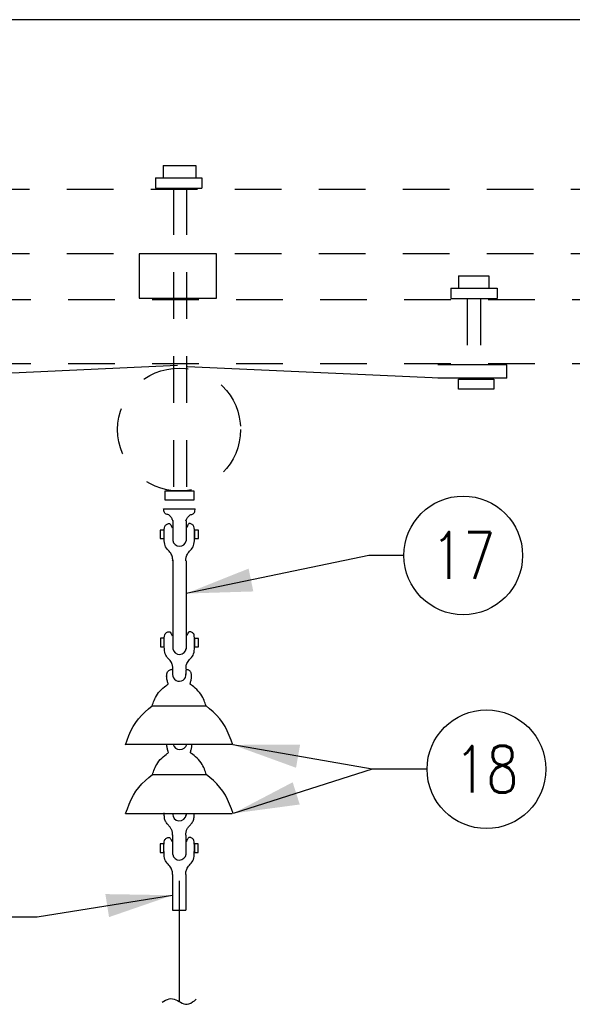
# Model space of a CAD drawing. Extents: x 0 to 7.1, y 0 to 9.85.
# Tile 5 of 6: x 3.01 to 4.49, y 7.21 to 9.85. Entities that reach past the tile are written whole.
import ezdxf
from ezdxf.enums import TextEntityAlignment as Align

# ---------------------------------------------------------------- set-up
doc = ezdxf.new("R2010")
doc.units = 0
doc.header["$MEASUREMENT"] = 0
doc.linetypes.add('HIDDEN2', pattern=[0.1875, 0.125, -0.0625])
doc.layers.add('E-DETL', color=2, linetype='CONTINUOUS')
doc.layers.add('E-DETL-TEXT', color=3, linetype='CONTINUOUS')
doc.styles.add('ROMANS', font='ROMANS.SHX', dxfattribs={"width": 0.8})

msp = doc.modelspace()

# ---------------------------------------------------------------- linework, layer by layer
at = {"layer": 'E-DETL'}
for p, q in [((7.1036, 9.8484), (0, 9.8484)), ((3.3944, 9.4579), (3.482, 9.4579)), ((3.3944, 9.4579), (3.3944, 9.4247)), ((3.482, 9.4579), (3.482, 9.4247)), ((3.3737, 9.4247), (3.3737, 9.3971)), ((3.3737, 9.4247), (3.4978, 9.4247)), ((3.4978, 9.4247), (3.4978, 9.3971)), ((3.3737, 9.3971), (3.4978, 9.3971)), ((3.5369, 9.2215), (3.3299, 9.2215)), ((3.3299, 9.2215), (3.3299, 9.1025)), ((3.5369, 9.1025), (3.5369, 9.2215)), ((4.1859, 9.1627), (4.2671, 9.1627)), ((4.1859, 9.1627), (4.1859, 9.1295)), ((4.2671, 9.1627), (4.2671, 9.1295)), ((4.1653, 9.1295), (4.1653, 9.1018)), ((4.1653, 9.1295), (4.2894, 9.1295)), ((4.2894, 9.1295), (4.2894, 9.1018)), ((3.3299, 9.1025), (3.5369, 9.1025)), ((4.1653, 9.1018), (4.2894, 9.1018)), ((2.7249, 8.8902), (3.4328, 8.923)), ((4.1351, 8.8884), (3.4594, 8.9189)), ((4.3152, 8.9241), (4.1299, 8.9241)), ((4.3152, 8.8884), (4.3152, 8.9241)), ((4.3152, 8.8884), (4.1304, 8.8884)), ((4.1852, 8.8855), (4.2798, 8.8855)), ((4.1852, 8.8588), (4.1852, 8.8855)), ((4.2798, 8.8855), (4.2798, 8.8588)), ((4.2798, 8.8588), (4.1852, 8.8588)), ((3.4771, 8.5851), (3.3983, 8.5851)), ((3.3983, 8.5851), (3.3983, 8.5619)), ((3.4771, 8.5619), (3.4771, 8.5851)), ((3.3983, 8.5619), (3.4771, 8.5619)), ((3.3955, 8.5379), (3.4799, 8.5379)), ((3.3957, 8.536), (3.3955, 8.5379)), ((3.3962, 8.5331), (3.3957, 8.536)), ((3.3968, 8.5303), (3.3962, 8.5331)), ((3.3977, 8.5279), (3.3968, 8.5303)), ((3.3989, 8.5261), (3.3977, 8.5279)), ((3.4005, 8.5248), (3.3989, 8.5261)), ((3.4025, 8.5238), (3.4005, 8.5248)), ((3.4046, 8.5232), (3.4025, 8.5238)), ((3.4068, 8.5225), (3.4046, 8.5232)), ((3.409, 8.5216), (3.4068, 8.5225)), ((3.411, 8.5203), (3.409, 8.5216)), ((3.4128, 8.5188), (3.411, 8.5203)), ((3.4626, 8.5188), (3.4645, 8.5203)), ((3.4645, 8.5203), (3.4665, 8.5216)), ((3.4665, 8.5216), (3.4686, 8.5225)), ((3.4686, 8.5225), (3.4708, 8.5232)), ((3.4708, 8.5232), (3.473, 8.5238)), ((3.473, 8.5238), (3.4749, 8.5248)), ((3.4749, 8.5248), (3.4766, 8.5261)), ((3.4766, 8.5261), (3.4778, 8.5279)), ((3.4778, 8.5279), (3.4787, 8.5303)), ((3.4787, 8.5303), (3.4793, 8.5331)), ((3.4793, 8.5331), (3.4797, 8.536)), ((3.4797, 8.536), (3.4799, 8.5379)), ((3.4145, 8.517), (3.4128, 8.5188)), ((3.4159, 8.5152), (3.4145, 8.517)), ((3.4171, 8.5133), (3.4159, 8.5152)), ((3.418, 8.5115), (3.4171, 8.5133)), ((3.4188, 8.5099), (3.418, 8.5115)), ((3.4194, 8.5085), (3.4188, 8.5099)), ((3.4198, 8.5073), (3.4194, 8.5085)), ((3.4201, 8.5065), (3.4198, 8.5073)), ((3.4201, 8.5065), (3.4201, 8.4528)), ((3.4201, 8.5065), (3.4202, 8.5062)), ((3.4202, 8.506), (3.4201, 8.5065)), ((3.4202, 8.5062), (3.4202, 8.506)), ((3.4202, 8.506), (3.4203, 8.5059)), ((3.4203, 8.5059), (3.4202, 8.506)), ((3.4553, 8.5062), (3.4552, 8.506)), ((3.4552, 8.506), (3.4552, 8.5059)), ((3.4552, 8.5059), (3.4553, 8.506)), ((3.4554, 8.5065), (3.4553, 8.5062)), ((3.4553, 8.506), (3.4554, 8.5065)), ((3.4554, 8.5065), (3.4557, 8.5073)), ((3.4557, 8.5073), (3.4561, 8.5085)), ((3.4558, 8.5058), (3.4558, 8.4521)), ((3.4561, 8.5085), (3.4567, 8.5099)), ((3.4567, 8.5099), (3.4574, 8.5115)), ((3.4574, 8.5115), (3.4584, 8.5133)), ((3.4584, 8.5133), (3.4596, 8.5152)), ((3.4596, 8.5152), (3.461, 8.517)), ((3.461, 8.517), (3.4626, 8.5188)), ((3.437, 7.542), (3.437, 7.2193)), ((3.3912, 7.2168), (3.396, 7.2194)), ((3.396, 7.2194), (3.4008, 7.2219)), ((3.4008, 7.2219), (3.4055, 7.2239)), ((3.4055, 7.2239), (3.4102, 7.2254)), ((3.4102, 7.2254), (3.4148, 7.226)), ((3.4148, 7.226), (3.4193, 7.2258)), ((3.4193, 7.2258), (3.4238, 7.2248)), ((3.4238, 7.2248), (3.4282, 7.2232)), ((3.4282, 7.2232), (3.4326, 7.2211)), ((3.4326, 7.2211), (3.4369, 7.2188)), ((3.4369, 7.2188), (3.4411, 7.2163)), ((3.4411, 7.2163), (3.4454, 7.214)), ((3.4454, 7.214), (3.4497, 7.2121)), ((3.4497, 7.2121), (3.4541, 7.211)), ((3.4541, 7.211), (3.4586, 7.2109)), ((3.4586, 7.2109), (3.4633, 7.212)), ((3.4633, 7.212), (3.4681, 7.2141)), ((3.4681, 7.2141), (3.4731, 7.2171)), ((3.4731, 7.2171), (3.4781, 7.2205)), ((3.4781, 7.2205), (3.4831, 7.2243))]:
    msp.add_line(p, q, dxfattribs=at)
at = {"layer": 'E-DETL', "linetype": 'HIDDEN2'}
for p, q in [((1.5613, 9.3942), (5.2605, 9.3942)), ((3.4223, 9.3971), (3.4223, 8.5379)), ((3.4571, 9.3971), (3.4571, 8.5379)), ((1.5613, 9.2224), (5.2605, 9.2224)), ((4.2092, 9.1018), (4.2092, 8.9241)), ((4.2444, 9.1018), (4.2444, 8.9241)), ((1.5647, 9.0991), (5.2639, 9.0991)), ((1.5647, 8.9272), (5.2639, 8.9272))]:
    msp.add_line(p, q, dxfattribs=at)
at = {"layer": 'E-DETL', "color": 4}
for p, q in [((3.3983, 8.4905), (3.3993, 8.4929)), ((3.3993, 8.4929), (3.4005, 8.4944)), ((3.4005, 8.4944), (3.4019, 8.4955)), ((3.4019, 8.4955), (3.4034, 8.4964)), ((3.4034, 8.4964), (3.405, 8.4973)), ((3.405, 8.4973), (3.4067, 8.4982)), ((3.4067, 8.4982), (3.4084, 8.4988)), ((3.4084, 8.4988), (3.4101, 8.4989)), ((3.4101, 8.4989), (3.4117, 8.4984)), ((3.4117, 8.4984), (3.4132, 8.4972)), ((3.4132, 8.4972), (3.4146, 8.4953)), ((3.4146, 8.4953), (3.4159, 8.4929)), ((3.4159, 8.4929), (3.4172, 8.4903)), ((3.4592, 8.4929), (3.4579, 8.4903)), ((3.4605, 8.4953), (3.4592, 8.4929)), ((3.4619, 8.4972), (3.4605, 8.4953)), ((3.4634, 8.4984), (3.4619, 8.4972)), ((3.465, 8.4989), (3.4634, 8.4984)), ((3.4667, 8.4988), (3.465, 8.4989)), ((3.4684, 8.4982), (3.4667, 8.4988)), ((3.4701, 8.4973), (3.4684, 8.4982)), ((3.4717, 8.4964), (3.4701, 8.4973)), ((3.4732, 8.4955), (3.4717, 8.4964)), ((3.4746, 8.4944), (3.4732, 8.4955)), ((3.4758, 8.4929), (3.4746, 8.4944)), ((3.4768, 8.4905), (3.4758, 8.4929)), ((3.3966, 8.4812), (3.3865, 8.4812)), ((3.3865, 8.4812), (3.3865, 8.4585)), ((3.3966, 8.4585), (3.3966, 8.4812)), ((3.3967, 8.4706), (3.3968, 8.4768)), ((3.3968, 8.4643), (3.3967, 8.4706)), ((3.3968, 8.4768), (3.3971, 8.4824)), ((3.3971, 8.4824), (3.3976, 8.4871)), ((3.3976, 8.4871), (3.3983, 8.4905)), ((3.4172, 8.4903), (3.4184, 8.4874)), ((3.4579, 8.4903), (3.4567, 8.4874)), ((3.4775, 8.4871), (3.4768, 8.4905)), ((3.478, 8.4824), (3.4775, 8.4871)), ((3.4783, 8.4768), (3.478, 8.4824)), ((3.4784, 8.4706), (3.4783, 8.4768)), ((3.4783, 8.4643), (3.4784, 8.4706)), ((3.4885, 8.4811), (3.4784, 8.4811)), ((3.4784, 8.4811), (3.4784, 8.4584)), ((3.4885, 8.4584), (3.4885, 8.4811)), ((3.3865, 8.4585), (3.3966, 8.4585)), ((3.397, 8.4583), (3.3968, 8.4643)), ((3.3973, 8.4528), (3.397, 8.4583)), ((3.3977, 8.448), (3.3973, 8.4528)), ((3.3984, 8.4436), (3.3977, 8.448)), ((3.3994, 8.4398), (3.3984, 8.4436)), ((3.4757, 8.4398), (3.4767, 8.4436)), ((3.4767, 8.4436), (3.4774, 8.448)), ((3.4774, 8.448), (3.4778, 8.4528)), ((3.4778, 8.4528), (3.4781, 8.4583)), ((3.4781, 8.4583), (3.4783, 8.4643)), ((3.4784, 8.4584), (3.4885, 8.4584)), ((3.4009, 8.4363), (3.3994, 8.4398)), ((3.4029, 8.4331), (3.4009, 8.4363)), ((3.4052, 8.4301), (3.4029, 8.4331)), ((3.4077, 8.4273), (3.4052, 8.4301)), ((3.4102, 8.4246), (3.4077, 8.4273)), ((3.4125, 8.4219), (3.4102, 8.4246)), ((3.4144, 8.4191), (3.4125, 8.4219)), ((3.416, 8.4164), (3.4144, 8.4191)), ((3.4173, 8.4138), (3.416, 8.4164)), ((3.4183, 8.4112), (3.4173, 8.4138)), ((3.4568, 8.4112), (3.4578, 8.4138)), ((3.4578, 8.4138), (3.4591, 8.4164)), ((3.4591, 8.4164), (3.4607, 8.4191)), ((3.4607, 8.4191), (3.4626, 8.4219)), ((3.4626, 8.4219), (3.4649, 8.4246)), ((3.4649, 8.4246), (3.4674, 8.4273)), ((3.4674, 8.4273), (3.4699, 8.4301)), ((3.4699, 8.4301), (3.4722, 8.4331)), ((3.4722, 8.4331), (3.4742, 8.4363)), ((3.4742, 8.4363), (3.4757, 8.4398)), ((3.419, 8.4089), (3.4183, 8.4112)), ((3.4194, 8.4067), (3.419, 8.4089)), ((3.4197, 8.4047), (3.4194, 8.4067)), ((3.4198, 8.4028), (3.4197, 8.4047)), ((3.4197, 8.3992), (3.4198, 8.401)), ((3.4198, 8.401), (3.4198, 8.4028)), ((3.4203, 8.4007), (3.4203, 8.1951)), ((3.4553, 8.4028), (3.4554, 8.4047)), ((3.4553, 8.401), (3.4553, 8.4028)), ((3.4554, 8.3992), (3.4553, 8.401)), ((3.4554, 8.4047), (3.4557, 8.4067)), ((3.4557, 8.4067), (3.4561, 8.4089)), ((3.4559, 8.3985), (3.4559, 8.1961)), ((3.4561, 8.4089), (3.4568, 8.4112)), ((3.3985, 8.2006), (3.3995, 8.203)), ((3.3995, 8.203), (3.4007, 8.2045)), ((3.4007, 8.2045), (3.4021, 8.2056)), ((3.4021, 8.2056), (3.4036, 8.2065)), ((3.4036, 8.2065), (3.4052, 8.2074)), ((3.4052, 8.2074), (3.4069, 8.2083)), ((3.4069, 8.2083), (3.4086, 8.2089)), ((3.4086, 8.2089), (3.4103, 8.209)), ((3.4103, 8.209), (3.4119, 8.2085)), ((3.4119, 8.2085), (3.4134, 8.2073)), ((3.4134, 8.2073), (3.4148, 8.2054)), ((3.4148, 8.2054), (3.4161, 8.2031)), ((3.4161, 8.2031), (3.4174, 8.2004)), ((3.4594, 8.2031), (3.4581, 8.2004)), ((3.4607, 8.2054), (3.4594, 8.2031)), ((3.4621, 8.2073), (3.4607, 8.2054)), ((3.4635, 8.2085), (3.4621, 8.2073)), ((3.4652, 8.209), (3.4635, 8.2085)), ((3.4668, 8.2089), (3.4652, 8.209)), ((3.4686, 8.2083), (3.4668, 8.2089)), ((3.4703, 8.2074), (3.4686, 8.2083)), ((3.4719, 8.2065), (3.4703, 8.2074)), ((3.4734, 8.2056), (3.4719, 8.2065)), ((3.4748, 8.2045), (3.4734, 8.2056)), ((3.476, 8.203), (3.4748, 8.2045)), ((3.477, 8.2006), (3.476, 8.203)), ((3.3968, 8.1913), (3.3867, 8.1913)), ((3.3867, 8.1913), (3.3867, 8.1686)), ((3.3968, 8.1686), (3.3968, 8.1913)), ((3.3969, 8.1807), (3.397, 8.1869)), ((3.397, 8.1744), (3.3969, 8.1807)), ((3.397, 8.1869), (3.3973, 8.1925)), ((3.3973, 8.1925), (3.3977, 8.1972)), ((3.3977, 8.1972), (3.3985, 8.2006)), ((3.4174, 8.2004), (3.4186, 8.1975)), ((3.4203, 8.1951), (3.4203, 8.1629)), ((3.4559, 8.1961), (3.4559, 8.1624)), ((3.4581, 8.2004), (3.4569, 8.1975)), ((3.4777, 8.1972), (3.477, 8.2006)), ((3.4782, 8.1925), (3.4777, 8.1972)), ((3.4785, 8.1869), (3.4782, 8.1925)), ((3.4785, 8.1807), (3.4785, 8.1869)), ((3.4785, 8.1744), (3.4785, 8.1807)), ((3.4886, 8.1912), (3.4786, 8.1912)), ((3.4786, 8.1912), (3.4786, 8.1685)), ((3.4886, 8.1685), (3.4886, 8.1912)), ((3.3867, 8.1686), (3.3968, 8.1686)), ((3.3972, 8.1684), (3.397, 8.1744)), ((3.3975, 8.1629), (3.3972, 8.1684)), ((3.3979, 8.1581), (3.3975, 8.1629)), ((3.3986, 8.1538), (3.3979, 8.1581)), ((3.3996, 8.1499), (3.3986, 8.1538)), ((3.4759, 8.1499), (3.4769, 8.1538)), ((3.4769, 8.1538), (3.4776, 8.1581)), ((3.4776, 8.1581), (3.478, 8.1629)), ((3.478, 8.1629), (3.4783, 8.1684)), ((3.4783, 8.1684), (3.4785, 8.1744)), ((3.4786, 8.1685), (3.4886, 8.1685)), ((3.4011, 8.1464), (3.3996, 8.1499)), ((3.4031, 8.1432), (3.4011, 8.1464)), ((3.4054, 8.1402), (3.4031, 8.1432)), ((3.4079, 8.1374), (3.4054, 8.1402)), ((3.4104, 8.1347), (3.4079, 8.1374)), ((3.4127, 8.132), (3.4104, 8.1347)), ((3.4146, 8.1293), (3.4127, 8.132)), ((3.4162, 8.1265), (3.4146, 8.1293)), ((3.4175, 8.1239), (3.4162, 8.1265)), ((3.4185, 8.1214), (3.4175, 8.1239)), ((3.457, 8.1214), (3.458, 8.1239)), ((3.458, 8.1239), (3.4593, 8.1265)), ((3.4593, 8.1265), (3.4609, 8.1293)), ((3.4609, 8.1293), (3.4628, 8.132)), ((3.4628, 8.132), (3.4651, 8.1347)), ((3.4651, 8.1347), (3.4676, 8.1374)), ((3.4676, 8.1374), (3.4701, 8.1402)), ((3.4701, 8.1402), (3.4724, 8.1432)), ((3.4724, 8.1432), (3.4744, 8.1464)), ((3.4744, 8.1464), (3.4759, 8.1499)), ((3.4045, 8.0962), (3.4051, 8.0988)), ((3.4051, 8.0988), (3.4061, 8.1012)), ((3.4061, 8.1012), (3.4075, 8.1031)), ((3.4075, 8.1031), (3.4094, 8.1047)), ((3.4094, 8.1047), (3.4113, 8.106)), ((3.4113, 8.106), (3.4133, 8.107)), ((3.4133, 8.107), (3.415, 8.1076)), ((3.415, 8.1076), (3.4164, 8.108)), ((3.4164, 8.108), (3.4174, 8.1082)), ((3.4174, 8.1082), (3.4183, 8.1081)), ((3.4183, 8.1081), (3.4189, 8.108)), ((3.4192, 8.119), (3.4185, 8.1214)), ((3.4189, 8.108), (3.4195, 8.1077)), ((3.4196, 8.1168), (3.4192, 8.119)), ((3.4199, 8.1148), (3.4196, 8.1168)), ((3.42, 8.1129), (3.4199, 8.1148)), ((3.4199, 8.1111), (3.42, 8.1129)), ((3.4199, 8.1093), (3.4199, 8.1111)), ((3.4199, 8.0925), (3.4199, 8.1093)), ((3.4555, 8.1129), (3.4556, 8.1148)), ((3.4555, 8.1111), (3.4555, 8.1129)), ((3.4556, 8.1093), (3.4555, 8.1111)), ((3.4556, 8.1148), (3.4559, 8.1168)), ((3.4557, 8.0943), (3.4557, 8.1081)), ((3.4559, 8.1168), (3.4563, 8.119)), ((3.4578, 8.1071), (3.456, 8.1073)), ((3.4563, 8.119), (3.457, 8.1214)), ((3.4595, 8.1068), (3.4578, 8.1071)), ((3.4611, 8.1065), (3.4595, 8.1068)), ((3.4627, 8.106), (3.4611, 8.1065)), ((3.4641, 8.1053), (3.4627, 8.106)), ((3.4654, 8.1044), (3.4641, 8.1053)), ((3.4666, 8.1033), (3.4654, 8.1044)), ((3.4676, 8.1019), (3.4666, 8.1033)), ((3.4684, 8.1004), (3.4676, 8.1019)), ((3.469, 8.0987), (3.4684, 8.1004)), ((3.4695, 8.0969), (3.469, 8.0987)), ((3.4036, 8.0889), (3.4035, 8.0904)), ((3.4037, 8.0874), (3.4036, 8.0889)), ((3.4038, 8.0857), (3.4037, 8.0874)), ((3.404, 8.0838), (3.4038, 8.0857)), ((3.4044, 8.0817), (3.404, 8.0838)), ((3.4043, 8.0934), (3.4045, 8.0962)), ((3.4043, 8.0904), (3.4043, 8.0934)), ((3.4043, 8.0874), (3.4043, 8.0904)), ((3.4049, 8.0793), (3.4044, 8.0817)), ((3.4055, 8.0768), (3.4049, 8.0793)), ((3.4061, 8.0744), (3.4055, 8.0768)), ((3.4067, 8.0722), (3.4061, 8.0744)), ((3.4073, 8.0706), (3.4067, 8.0722)), ((3.4667, 8.0706), (3.4673, 8.0722)), ((3.4673, 8.0722), (3.4679, 8.0744)), ((3.4679, 8.0744), (3.4685, 8.0768)), ((3.4685, 8.0768), (3.4691, 8.0793)), ((3.4691, 8.0793), (3.4696, 8.0817)), ((3.4698, 8.0949), (3.4695, 8.0969)), ((3.4696, 8.0817), (3.47, 8.0838)), ((3.47, 8.0929), (3.4698, 8.0949)), ((3.4701, 8.0907), (3.47, 8.0929)), ((3.47, 8.0838), (3.4702, 8.0857)), ((3.4702, 8.0886), (3.4701, 8.0907)), ((3.4702, 8.0857), (3.4703, 8.0874)), ((3.4703, 8.0874), (3.4704, 8.0889)), ((3.4704, 8.0889), (3.4704, 8.0904)), ((3.379, 8.0416), (3.3821, 8.0459)), ((3.3821, 8.0459), (3.3857, 8.0501)), ((3.3857, 8.0501), (3.3896, 8.0542)), ((3.3896, 8.0542), (3.3937, 8.0579)), ((3.3937, 8.0579), (3.3977, 8.0613)), ((3.3977, 8.0613), (3.4013, 8.0641)), ((3.4013, 8.0641), (3.4042, 8.0662)), ((3.4042, 8.0662), (3.4061, 8.0675)), ((3.4061, 8.0675), (3.4072, 8.0683)), ((3.4072, 8.0683), (3.4077, 8.0689)), ((3.4076, 8.0695), (3.4073, 8.0706)), ((3.4077, 8.0689), (3.4076, 8.0695)), ((3.4663, 8.0689), (3.4664, 8.0695)), ((3.4668, 8.0683), (3.4663, 8.0689)), ((3.4664, 8.0695), (3.4667, 8.0706)), ((3.4679, 8.0675), (3.4668, 8.0683)), ((3.4698, 8.0662), (3.4679, 8.0675)), ((3.4727, 8.0641), (3.4698, 8.0662)), ((3.4762, 8.0613), (3.4727, 8.0641)), ((3.4803, 8.0579), (3.4762, 8.0613)), ((3.4844, 8.0542), (3.4803, 8.0579)), ((3.4883, 8.0501), (3.4844, 8.0542)), ((3.4919, 8.0459), (3.4883, 8.0501)), ((3.495, 8.0416), (3.4919, 8.0459)), ((3.3672, 8.0176), (3.3686, 8.0213)), ((3.3686, 8.0213), (3.3701, 8.025)), ((3.3701, 8.025), (3.3718, 8.0289)), ((3.3718, 8.0289), (3.3739, 8.033)), ((3.3739, 8.033), (3.3762, 8.0373)), ((3.3762, 8.0373), (3.379, 8.0416)), ((3.4977, 8.0373), (3.495, 8.0416)), ((3.5001, 8.033), (3.4977, 8.0373)), ((3.5021, 8.0289), (3.5001, 8.033)), ((3.5039, 8.025), (3.5021, 8.0289)), ((3.5054, 8.0213), (3.5039, 8.025)), ((3.5068, 8.0176), (3.5054, 8.0213)), ((3.3367, 7.985), (3.3457, 7.9939)), ((3.3457, 7.9939), (3.3552, 8.0023)), ((3.3552, 8.0023), (3.3648, 8.0106)), ((3.3648, 8.0106), (3.366, 8.0141)), ((3.3648, 8.0106), (3.5082, 8.0106)), ((3.366, 8.0141), (3.3672, 8.0176)), ((3.508, 8.0141), (3.5068, 8.0176)), ((3.5092, 8.0106), (3.508, 8.0141)), ((3.5188, 8.0023), (3.5092, 8.0106)), ((3.5283, 7.9939), (3.5188, 8.0023)), ((3.5373, 7.985), (3.5283, 7.9939)), ((3.3138, 7.9548), (3.3206, 7.9657)), ((3.3206, 7.9657), (3.3282, 7.9757)), ((3.3282, 7.9757), (3.3367, 7.985)), ((3.5458, 7.9757), (3.5373, 7.985)), ((3.5534, 7.9657), (3.5458, 7.9757)), ((3.5602, 7.9548), (3.5534, 7.9657)), ((3.3026, 7.9311), (3.3079, 7.9432)), ((3.3079, 7.9432), (3.3138, 7.9548)), ((3.5661, 7.9432), (3.5602, 7.9548)), ((3.5714, 7.9311), (3.5661, 7.9432)), ((3.2929, 7.9059), (3.2976, 7.9186)), ((3.2976, 7.9186), (3.3026, 7.9311)), ((3.5763, 7.9186), (3.5714, 7.9311)), ((3.5811, 7.9059), (3.5763, 7.9186)), ((3.2936, 7.9075), (3.5792, 7.9075)), ((3.4043, 7.9052), (3.4043, 7.9067)), ((3.4044, 7.9036), (3.4043, 7.9052)), ((3.4045, 7.902), (3.4044, 7.9036)), ((3.4048, 7.9001), (3.4045, 7.902)), ((3.4051, 7.898), (3.4048, 7.9001)), ((3.4056, 7.8956), (3.4051, 7.898)), ((3.4062, 7.893), (3.4056, 7.8956)), ((3.4069, 7.8906), (3.4062, 7.893)), ((3.4075, 7.8884), (3.4069, 7.8906)), ((3.408, 7.8868), (3.4075, 7.8884)), ((3.4084, 7.8858), (3.408, 7.8868)), ((3.4671, 7.8858), (3.4675, 7.8868)), ((3.4675, 7.8868), (3.468, 7.8884)), ((3.468, 7.8884), (3.4686, 7.8906)), ((3.4686, 7.8906), (3.4693, 7.893)), ((3.4693, 7.893), (3.4699, 7.8956)), ((3.4699, 7.8956), (3.4704, 7.898)), ((3.4704, 7.898), (3.4707, 7.9001)), ((3.4707, 7.9001), (3.4709, 7.902)), ((3.4709, 7.902), (3.4711, 7.9036)), ((3.4711, 7.9052), (3.4712, 7.9067)), ((3.4711, 7.9036), (3.4711, 7.9052)), ((3.3797, 7.8578), (3.3828, 7.8621)), ((3.3828, 7.8621), (3.3864, 7.8663)), ((3.3864, 7.8663), (3.3904, 7.8704)), ((3.3904, 7.8704), (3.3945, 7.8742)), ((3.3945, 7.8742), (3.3985, 7.8775)), ((3.3985, 7.8775), (3.4021, 7.8803)), ((3.4021, 7.8803), (3.4049, 7.8824)), ((3.4049, 7.8824), (3.4069, 7.8837)), ((3.4069, 7.8837), (3.408, 7.8845)), ((3.408, 7.8845), (3.4084, 7.8851)), ((3.4084, 7.8851), (3.4084, 7.8858)), ((3.4671, 7.8851), (3.4671, 7.8858)), ((3.4675, 7.8845), (3.4671, 7.8851)), ((3.4686, 7.8837), (3.4675, 7.8845)), ((3.4705, 7.8824), (3.4686, 7.8837)), ((3.4734, 7.8803), (3.4705, 7.8824)), ((3.477, 7.8775), (3.4734, 7.8803)), ((3.481, 7.8742), (3.477, 7.8775)), ((3.4851, 7.8704), (3.481, 7.8742)), ((3.4891, 7.8663), (3.4851, 7.8704)), ((3.4926, 7.8621), (3.4891, 7.8663)), ((3.4958, 7.8578), (3.4926, 7.8621)), ((3.3667, 7.8303), (3.368, 7.8339)), ((3.368, 7.8339), (3.3693, 7.8375)), ((3.3693, 7.8375), (3.3708, 7.8413)), ((3.3708, 7.8413), (3.3726, 7.8452)), ((3.3726, 7.8452), (3.3746, 7.8493)), ((3.3746, 7.8493), (3.377, 7.8535)), ((3.377, 7.8535), (3.3797, 7.8578)), ((3.4985, 7.8535), (3.4958, 7.8578)), ((3.5009, 7.8493), (3.4985, 7.8535)), ((3.5029, 7.8452), (3.5009, 7.8493)), ((3.5046, 7.8413), (3.5029, 7.8452)), ((3.5062, 7.8375), (3.5046, 7.8413)), ((3.5075, 7.8339), (3.5062, 7.8375)), ((3.5087, 7.8303), (3.5075, 7.8339)), ((3.3374, 7.8013), (3.3465, 7.8101)), ((3.3465, 7.8101), (3.3559, 7.8185)), ((3.3559, 7.8185), (3.3656, 7.8268)), ((3.3656, 7.8268), (3.3667, 7.8303)), ((3.3656, 7.8268), (3.5089, 7.8268)), ((3.5099, 7.8268), (3.5087, 7.8303)), ((3.5195, 7.8185), (3.5099, 7.8268)), ((3.529, 7.8101), (3.5195, 7.8185)), ((3.538, 7.8013), (3.529, 7.8101)), ((3.3146, 7.771), (3.3213, 7.7819)), ((3.3213, 7.7819), (3.329, 7.7919)), ((3.329, 7.7919), (3.3374, 7.8013)), ((3.5465, 7.7919), (3.538, 7.8013)), ((3.5542, 7.7819), (3.5465, 7.7919)), ((3.5609, 7.771), (3.5542, 7.7819)), ((3.3033, 7.7473), (3.3087, 7.7594)), ((3.3087, 7.7594), (3.3146, 7.771)), ((3.5668, 7.7594), (3.5609, 7.771)), ((3.5722, 7.7473), (3.5668, 7.7594)), ((3.2936, 7.7222), (3.2984, 7.7348)), ((3.2984, 7.7348), (3.3033, 7.7473)), ((3.5771, 7.7348), (3.5722, 7.7473)), ((3.5818, 7.7222), (3.5771, 7.7348)), ((3.2936, 7.7222), (3.5792, 7.7222)), ((3.3968, 7.7231), (3.3968, 7.7238)), ((3.3968, 7.7224), (3.3968, 7.7231)), ((3.3969, 7.7217), (3.3968, 7.7224)), ((3.3969, 7.721), (3.3969, 7.7217)), ((3.3969, 7.7204), (3.3969, 7.721)), ((3.3971, 7.7169), (3.3969, 7.7204)), ((3.3974, 7.7137), (3.3971, 7.7169)), ((3.3977, 7.7108), (3.3974, 7.7137)), ((3.3982, 7.708), (3.3977, 7.7108)), ((3.3989, 7.7054), (3.3982, 7.708)), ((3.3997, 7.703), (3.3989, 7.7054)), ((3.4008, 7.7008), (3.3997, 7.703)), ((3.4556, 7.7232), (3.4556, 7.7167)), ((3.4743, 7.7016), (3.4753, 7.7039)), ((3.4753, 7.7039), (3.4762, 7.7064)), ((3.4762, 7.7064), (3.4768, 7.7091)), ((3.4768, 7.7091), (3.4772, 7.712)), ((3.4772, 7.712), (3.4775, 7.7151)), ((3.4775, 7.7151), (3.4777, 7.7185)), ((3.4777, 7.7185), (3.4779, 7.7221)), ((3.402, 7.6986), (3.4008, 7.7008)), ((3.4034, 7.6966), (3.402, 7.6986)), ((3.4049, 7.6947), (3.4034, 7.6966)), ((3.4065, 7.6929), (3.4049, 7.6947)), ((3.4081, 7.691), (3.4065, 7.6929)), ((3.4097, 7.6893), (3.4081, 7.691)), ((3.4113, 7.6875), (3.4097, 7.6893)), ((3.4127, 7.6858), (3.4113, 7.6875)), ((3.414, 7.684), (3.4127, 7.6858)), ((3.4151, 7.6822), (3.414, 7.684)), ((3.4161, 7.6804), (3.4151, 7.6822)), ((3.4169, 7.6787), (3.4161, 7.6804)), ((3.4176, 7.677), (3.4169, 7.6787)), ((3.4182, 7.6754), (3.4176, 7.677)), ((3.4186, 7.6739), (3.4182, 7.6754)), ((3.4561, 7.6741), (3.4566, 7.6756)), ((3.4566, 7.6756), (3.4572, 7.6773)), ((3.4572, 7.6773), (3.4579, 7.679)), ((3.4579, 7.679), (3.4588, 7.6808)), ((3.4588, 7.6808), (3.4598, 7.6826)), ((3.4598, 7.6826), (3.461, 7.6844)), ((3.461, 7.6844), (3.4623, 7.6862)), ((3.4623, 7.6862), (3.4638, 7.688)), ((3.4638, 7.688), (3.4654, 7.6898)), ((3.4654, 7.6898), (3.4671, 7.6916)), ((3.4671, 7.6916), (3.4688, 7.6934)), ((3.4688, 7.6934), (3.4704, 7.6953)), ((3.4704, 7.6953), (3.4718, 7.6973)), ((3.4718, 7.6973), (3.4732, 7.6994)), ((3.4732, 7.6994), (3.4743, 7.7016)), ((3.3972, 7.6462), (3.3979, 7.6497)), ((3.3979, 7.6497), (3.3989, 7.652)), ((3.3989, 7.652), (3.4001, 7.6536)), ((3.4001, 7.6536), (3.4015, 7.6547)), ((3.4015, 7.6547), (3.403, 7.6556)), ((3.403, 7.6556), (3.4047, 7.6565)), ((3.4047, 7.6565), (3.4064, 7.6573)), ((3.4064, 7.6573), (3.4081, 7.6579)), ((3.4081, 7.6579), (3.4098, 7.6581)), ((3.4098, 7.6581), (3.4114, 7.6576)), ((3.4114, 7.6576), (3.4129, 7.6563)), ((3.4129, 7.6563), (3.4142, 7.6545)), ((3.4142, 7.6545), (3.4156, 7.6521)), ((3.4156, 7.6521), (3.4168, 7.6494)), ((3.4168, 7.6494), (3.418, 7.6466)), ((3.419, 7.6724), (3.4186, 7.6739)), ((3.4193, 7.671), (3.419, 7.6724)), ((3.4194, 7.6696), (3.4193, 7.671)), ((3.4195, 7.6684), (3.4194, 7.6696)), ((3.4196, 7.6671), (3.4195, 7.6684)), ((3.4195, 7.6637), (3.4196, 7.6648)), ((3.4196, 7.666), (3.4196, 7.6671)), ((3.4196, 7.6648), (3.4196, 7.666)), ((3.4197, 7.6645), (3.4197, 7.612)), ((3.4551, 7.6672), (3.4552, 7.6684)), ((3.4551, 7.666), (3.4551, 7.6672)), ((3.4552, 7.6648), (3.4551, 7.666)), ((3.4552, 7.6684), (3.4553, 7.6697)), ((3.4552, 7.6637), (3.4552, 7.6648)), ((3.4553, 7.6697), (3.4555, 7.6711)), ((3.4554, 7.6639), (3.4554, 7.6114)), ((3.4555, 7.6711), (3.4558, 7.6725)), ((3.4558, 7.6725), (3.4561, 7.6741)), ((3.4576, 7.6494), (3.4563, 7.6466)), ((3.4588, 7.6521), (3.4576, 7.6494)), ((3.4601, 7.6545), (3.4588, 7.6521)), ((3.4615, 7.6563), (3.4601, 7.6545)), ((3.463, 7.6576), (3.4615, 7.6563)), ((3.4646, 7.6581), (3.463, 7.6576)), ((3.4663, 7.6579), (3.4646, 7.6581)), ((3.468, 7.6573), (3.4663, 7.6579)), ((3.4697, 7.6565), (3.468, 7.6573)), ((3.4713, 7.6556), (3.4697, 7.6565)), ((3.4729, 7.6547), (3.4713, 7.6556)), ((3.4742, 7.6536), (3.4729, 7.6547)), ((3.4754, 7.652), (3.4742, 7.6536)), ((3.4764, 7.6497), (3.4754, 7.652)), ((3.4772, 7.6462), (3.4764, 7.6497)), ((3.3962, 7.6404), (3.3862, 7.6404)), ((3.3862, 7.6404), (3.3862, 7.6176)), ((3.3962, 7.6176), (3.3962, 7.6404)), ((3.3964, 7.636), (3.3967, 7.6416)), ((3.3964, 7.6298), (3.3964, 7.636)), ((3.3964, 7.6235), (3.3964, 7.6298)), ((3.3966, 7.6174), (3.3964, 7.6235)), ((3.3967, 7.6416), (3.3972, 7.6462)), ((3.4777, 7.6416), (3.4772, 7.6462)), ((3.4779, 7.636), (3.4777, 7.6416)), ((3.4777, 7.6174), (3.4779, 7.6235)), ((3.478, 7.6298), (3.4779, 7.636)), ((3.4779, 7.6235), (3.478, 7.6298)), ((3.4881, 7.6403), (3.478, 7.6403)), ((3.478, 7.6403), (3.478, 7.6175)), ((3.4881, 7.6175), (3.4881, 7.6403)), ((3.3862, 7.6176), (3.3962, 7.6176)), ((3.3969, 7.612), (3.3966, 7.6174)), ((3.3973, 7.6071), (3.3969, 7.612)), ((3.398, 7.6028), (3.3973, 7.6071)), ((3.399, 7.5989), (3.398, 7.6028)), ((3.4005, 7.5954), (3.399, 7.5989)), ((3.4738, 7.5954), (3.4753, 7.5989)), ((3.4753, 7.5989), (3.4763, 7.6028)), ((3.4763, 7.6028), (3.477, 7.6071)), ((3.477, 7.6071), (3.4775, 7.612)), ((3.4775, 7.612), (3.4777, 7.6174)), ((3.478, 7.6175), (3.4881, 7.6175)), ((3.4025, 7.5922), (3.4005, 7.5954)), ((3.4048, 7.5893), (3.4025, 7.5922)), ((3.4073, 7.5864), (3.4048, 7.5893)), ((3.4098, 7.5837), (3.4073, 7.5864)), ((3.4121, 7.581), (3.4098, 7.5837)), ((3.4141, 7.5783), (3.4121, 7.581)), ((3.4157, 7.5756), (3.4141, 7.5783)), ((3.4169, 7.5729), (3.4157, 7.5756)), ((3.4179, 7.5704), (3.4169, 7.5729)), ((3.4186, 7.568), (3.4179, 7.5704)), ((3.4558, 7.568), (3.4565, 7.5704)), ((3.4565, 7.5704), (3.4574, 7.5729)), ((3.4574, 7.5729), (3.4587, 7.5756)), ((3.4587, 7.5756), (3.4603, 7.5783)), ((3.4603, 7.5783), (3.4623, 7.581)), ((3.4623, 7.581), (3.4645, 7.5837)), ((3.4645, 7.5837), (3.467, 7.5864)), ((3.467, 7.5864), (3.4695, 7.5893)), ((3.4695, 7.5893), (3.4719, 7.5922)), ((3.4719, 7.5922), (3.4738, 7.5954)), ((3.419, 7.5658), (3.4186, 7.568)), ((3.4193, 7.5638), (3.419, 7.5658)), ((3.4194, 7.5619), (3.4193, 7.5638)), ((3.4193, 7.5584), (3.4194, 7.5601)), ((3.4193, 7.5584), (3.4193, 7.4633)), ((3.4194, 7.5601), (3.4194, 7.5619)), ((3.455, 7.5619), (3.4551, 7.5638)), ((3.455, 7.5601), (3.455, 7.5619)), ((3.455, 7.5584), (3.455, 7.5601)), ((3.455, 7.5584), (3.455, 7.4633)), ((3.4551, 7.5638), (3.4553, 7.5658)), ((3.4553, 7.5658), (3.4558, 7.568)), ((3.4193, 7.4633), (3.455, 7.4633))]:
    msp.add_line(p, q, dxfattribs=at)
at = {"layer": 'E-DETL', "linetype": 'HIDDEN2'}
msp.add_circle((3.4369, 8.7505), 0.1646, dxfattribs=at)
at = {"layer": 'E-DETL'}
msp.add_arc((3.438, 8.4563), 0.0182, 190.8109, 346.9379, dxfattribs=at)
at = {"layer": 'E-DETL', "color": 4}
for centre, radius, start, end in [((3.4382, 8.1664), 0.0182, 190.8109, 352.949), ((3.4375, 8.0942), 0.0179, 178.9542, 6.3823), ((3.4392, 7.9127), 0.0195, 197.9562, 341.3969), ((3.4378, 7.7207), 0.0182, 177.2493, 352.949), ((3.4376, 7.6154), 0.0182, 190.8109, 352.949)]:
    msp.add_arc(centre, radius, start, end, dxfattribs=at)
at = {"layer": 'E-DETL-TEXT'}
for p, q in [((3.945, 8.4133), (3.4559, 8.3112)), ((4.0393, 8.4133), (3.945, 8.4133)), ((3.9539, 7.8405), (3.5811, 7.9059)), ((3.9539, 7.8405), (3.5818, 7.7222)), ((4.1015, 7.8405), (3.9539, 7.8405)), ((3.0565, 7.4454), (3.4193, 7.5031)), ((2.9133, 7.4454), (3.0565, 7.4454))]:
    msp.add_line(p, q, dxfattribs=at)
for centre in [(4.1983, 8.4133), (4.2605, 7.8405)]:
    msp.add_circle(centre, 0.159, dxfattribs=at)
for points in [[(3.6359, 8.3168), (3.4559, 8.3112), (3.6231, 8.378)], [(3.7503, 7.8445), (3.5811, 7.9059), (3.7611, 7.9061)], [(3.7602, 7.7461), (3.5818, 7.7222), (3.7413, 7.8057)], [(3.2394, 7.5061), (3.4193, 7.5031), (3.2492, 7.4444)]]:
    msp.add_solid(points, dxfattribs=at)

# ---------------------------------------------------------------- texts
at = {"layer": 'E-DETL-TEXT', "style": 'ROMANS', "width": 0.8}
for s, p in [('17', (4.1983, 8.4133)), ('18', (4.2605, 7.8405))]:
    msp.add_text(s, height=0.125, dxfattribs=at).set_placement(p, align=Align.MIDDLE)

doc.saveas('drawing.dxf')
